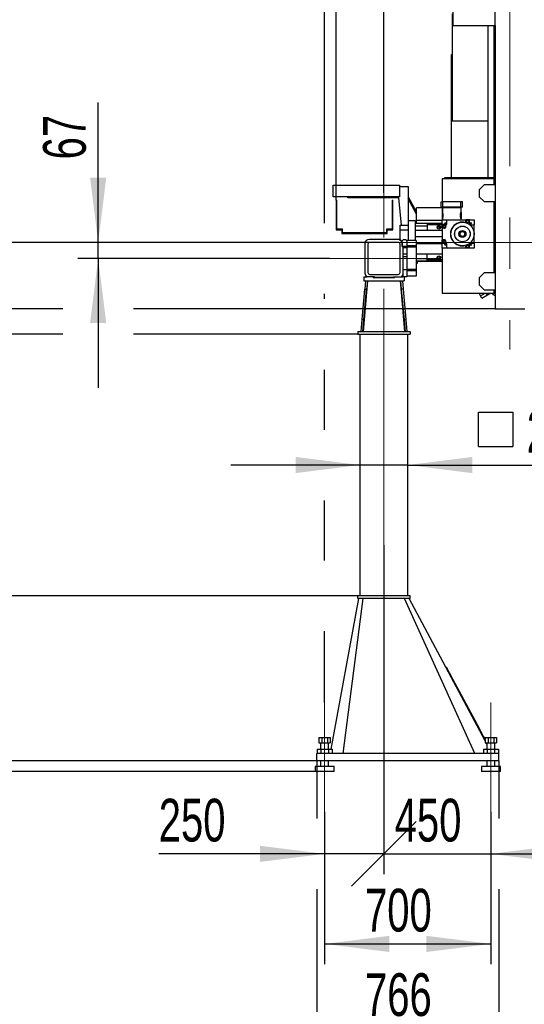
# Model space of a CAD drawing. Header units: millimetres. Extents: x 20 to 400, y 0 to 275.
# Tile 5 of 14: x 59 to 84, y 141 to 190. Entities that reach past the tile are written whole.
import ezdxf

# ---------------------------------------------------------------- set-up
doc = ezdxf.new("R2010")
doc.units = ezdxf.units.MM
doc.linetypes.add('CENTERX2', pattern=[20.32, 12.7, -2.54, 2.54, -2.54])
doc.layers.add('KOPF', color=7, linetype='Continuous')
doc.styles.add('SLDTEXTSTYLE0', font='TXT', dxfattribs={"width": 0.7})
doc.styles.add('SLDTEXTSTYLE1', font='TXT', dxfattribs={"width": 0.65})
doc.dimstyles.new('SLDDIMSTYLE0', dxfattribs={"dimtxt": 1.949924, "dimasz": 3.2, "dimexe": 0, "dimexo": 0.0625, "dimgap": 0.487481, "dimtad": 1, "dimlfac": 85, "dimrnd": 1e-09, "dimzin": 12, "dimdsep": 46, "dimtxsty": 'SLDTEXTSTYLE0', "dimsah": 1, "dimcen": 0.09, "dimadec": 0, "dimazin": 3, "dimtfac": 1, "dimtofl": 0, "dimtmove": 0, "dimatfit": 3, "dimfxl": 1, "dimfrac": 2, "dimtolj": 1, "dimtzin": 12, "dimarcsym": 0})
doc.dimstyles.new('SLDDIMSTYLE1', dxfattribs={"dimtxt": 1.949924, "dimasz": 3.2, "dimexe": 0, "dimexo": 0.0625, "dimgap": 0.487481, "dimtad": 1, "dimlfac": 85, "dimrnd": 1e-09, "dimzin": 12, "dimdsep": 46, "dimtxsty": 'SLDTEXTSTYLE0', "dimsah": 1, "dimcen": 0.09, "dimadec": 0, "dimazin": 3, "dimtfac": 1, "dimtmove": 0, "dimatfit": 0, "dimfxl": 1, "dimfrac": 2, "dimtolj": 1, "dimtzin": 12, "dimarcsym": 0})
doc.dimstyles.new('SLDDIMSTYLE2', dxfattribs={"dimtxt": 1.949924, "dimasz": 3.2, "dimexe": 0, "dimexo": 0.0625, "dimgap": 0.487481, "dimtad": 1, "dimdec": 0, "dimlfac": 85, "dimrnd": 1e-09, "dimzin": 12, "dimdsep": 46, "dimtxsty": 'SLDTEXTSTYLE0', "dimsah": 1, "dimcen": 0.09, "dimadec": 0, "dimazin": 3, "dimtfac": 1, "dimtmove": 0, "dimatfit": 0, "dimfxl": 1, "dimfrac": 2, "dimtolj": 1, "dimtzin": 12, "dimarcsym": 0})
doc.dimstyles.new('SLDDIMSTYLE3', dxfattribs={"dimtxt": 1.949924, "dimasz": 3.2, "dimexe": 0, "dimexo": 0.0625, "dimgap": 0.487481, "dimtad": 1, "dimlfac": 85, "dimrnd": 1e-09, "dimzin": 12, "dimdsep": 46, "dimtxsty": 'SLDTEXTSTYLE0', "dimblk2": 'OBLIQUE', "dimsah": 1, "dimcen": 0.09, "dimadec": 0, "dimazin": 3, "dimtfac": 1, "dimtmove": 0, "dimatfit": 0, "dimfxl": 1, "dimfrac": 2, "dimtolj": 1, "dimtzin": 12, "dimarcsym": 0})
doc.dimstyles.new('SLDDIMSTYLE4', dxfattribs={"dimtxt": 1.949924, "dimasz": 3.2, "dimexe": 0, "dimexo": 0.0625, "dimgap": 0.487481, "dimtad": 1, "dimlfac": 85, "dimrnd": 1e-09, "dimzin": 12, "dimdsep": 46, "dimtxsty": 'SLDTEXTSTYLE0', "dimblk1": 'OBLIQUE', "dimsah": 1, "dimcen": 0.09, "dimadec": 0, "dimazin": 3, "dimtfac": 1, "dimtmove": 0, "dimatfit": 0, "dimldrblk": 'OBLIQUE', "dimfxl": 1, "dimfrac": 2, "dimtolj": 1, "dimtzin": 12, "dimarcsym": 0})

# ---------------------------------------------------------------- blocks, each defined once
blk = doc.blocks.new('_D_9')
at = {"layer": 'KOPF'}
for p, q in [((77.245, 181.125), (77.245, 208.241)), ((127.392, 180.575), (127.392, 208.241)), ((127.392, 207.241), (77.245, 207.241))]:
    blk.add_line(p, q, dxfattribs=at)
for points in [[(77.245, 207.241), (80.445, 206.841), (80.445, 207.641)], [(127.392, 207.241), (124.192, 207.641), (124.192, 206.841)]]:
    blk.add_solid(points, dxfattribs=at)
at = {"layer": 'KOPF', "insert": (92.819, 209.97), "char_height": 2.11667, "attachment_point": 1, "style": 'SLDTEXTSTYLE0'}
blk.add_mtext('Ly = A+sy+ay+B', dxfattribs=at)
blk = doc.blocks.new('_OBLIQUE')
at = {"color": 0, "linetype": 'ByBlock', "lineweight": -2}
blk.add_line((-0.5, -0.5), (0.5, 0.5), dxfattribs=at)
blk = doc.blocks.new('_D_10')
at = {"layer": 'KOPF'}
for p, q in [((74.88, 180.758), (74.88, 201.637)), ((77.245, 181.125), (77.245, 201.637)), ((74.88, 200.637), (64.695, 200.637)), ((74.88, 200.637), (77.245, 200.637)), ((77.245, 200.637), (83.645, 200.637))]:
    blk.add_line(p, q, dxfattribs=at)
blk.add_solid([(74.88, 200.637), (71.68, 201.037), (71.68, 200.237)], dxfattribs=at)
at = {"layer": 'KOPF', "xscale": 3.2, "yscale": 3.2, "rotation": 180}
blk.add_blockref('_OBLIQUE', (77.245, 200.637, -49.494), dxfattribs=at)
at = {"layer": 'KOPF', "insert": (64.695, 203.365), "char_height": 2.1167, "attachment_point": 1, "style": 'SLDTEXTSTYLE0'}
blk.add_mtext('201', dxfattribs=at)
blk = doc.blocks.new('_D_11')
at = {"layer": 'KOPF'}
for p, q in [((77.245, 181.125), (77.245, 201.637)), ((83.483, 195.135), (83.483, 201.637)), ((77.245, 200.637), (70.845, 200.637)), ((83.483, 200.637), (77.245, 200.637)), ((83.483, 200.637), (89.883, 200.637))]:
    blk.add_line(p, q, dxfattribs=at)
blk.add_solid([(83.483, 200.637), (86.683, 200.237), (86.683, 201.037)], dxfattribs=at)
at = {"layer": 'KOPF', "xscale": 3.2, "yscale": 3.2}
blk.add_blockref('_OBLIQUE', (77.245, 200.637, -49.494), dxfattribs=at)
at = {"layer": 'KOPF', "insert": (79.423, 203.365), "char_height": 2.117, "attachment_point": 1, "style": 'SLDTEXTSTYLE0'}
blk.add_mtext('A', dxfattribs=at)
blk = doc.blocks.new('SW_SYMBOL_MOD_BOX')
at = {"layer": 'KOPF', "color": 0}
for p, q in [((200, 200), (200, 800)), ((200, 800), (800, 800)), ((800, 800), (800, 200)), ((200, 200), (800, 200))]:
    blk.add_line(p, q, dxfattribs=at)
blk = doc.blocks.new('_D_12')
at = {"layer": 'KOPF'}
for p, q in [((76.068, 167.646), (69.668, 167.646)), ((78.421, 167.646), (76.068, 167.646)), ((78.421, 167.646), (88.548, 167.646))]:
    blk.add_line(p, q, dxfattribs=at)
for points in [[(76.068, 167.646), (72.868, 168.046), (72.868, 167.246)], [(78.421, 167.646), (81.621, 167.246), (81.621, 168.046)]]:
    blk.add_solid(points, dxfattribs=at)
at = {"layer": 'KOPF', "xscale": 0.002821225, "yscale": 0.002821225, "zscale": 0.002821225, "rotation": 360}
blk.add_blockref('SW_SYMBOL_MOD_BOX', (81.369, 167.998), dxfattribs=at)
at = {"layer": 'KOPF', "insert": (84.315, 170.374), "char_height": 2.1167, "attachment_point": 1, "style": 'SLDTEXTSTYLE0'}
blk.add_mtext('200', dxfattribs=at)
blk = doc.blocks.new('_D_13')
at = {"layer": 'KOPF'}
for p, q in [((63.092, 178.664), (63.092, 185.598)), ((76.789, 178.664), (62.092, 178.664)), ((63.092, 177.875), (63.092, 178.664)), ((74.545, 177.875), (62.092, 177.875)), ((63.092, 177.875), (63.092, 171.475))]:
    blk.add_line(p, q, dxfattribs=at)
for points in [[(63.092, 178.664), (63.492, 181.864), (62.692, 181.864)], [(63.092, 177.875), (62.692, 174.675), (63.492, 174.675)]]:
    blk.add_solid(points, dxfattribs=at)
at = {"layer": 'KOPF', "insert": (60.363, 182.775), "char_height": 2.1167, "attachment_point": 1, "rotation": 90, "style": 'SLDTEXTSTYLE0'}
blk.add_mtext('67', dxfattribs=at)
blk = doc.blocks.new('_D_14')
at = {"layer": 'KOPF'}
for p, q in [((57.014, 178.664), (57.014, 185.064)), ((76.789, 178.664), (56.014, 178.664)), ((57.014, 175.37), (57.014, 178.664)), ((61.342, 175.37), (56.014, 175.37)), ((82.795, 175.37), (64.842, 175.37)), ((57.014, 172.366), (57.014, 168.97))]:
    blk.add_line(p, q, dxfattribs=at)
for points in [[(57.014, 178.664), (57.414, 181.864), (56.614, 181.864)], [(57.014, 175.37), (56.614, 172.17), (57.414, 172.17)]]:
    blk.add_solid(points, dxfattribs=at)
at = {"layer": 'KOPF', "insert": (54.285, 176.018), "char_height": 2.117, "attachment_point": 1, "rotation": 90, "style": 'SLDTEXTSTYLE0'}
blk.add_mtext('C', dxfattribs=at)
blk = doc.blocks.new('_D_15')
at = {"layer": 'KOPF'}
for p, q in [((75.951, 161.175), (50.029, 161.175)), ((51.029, 153.01), (51.029, 161.175)), ((73.915, 153.01), (50.029, 153.01))]:
    blk.add_line(p, q, dxfattribs=at)
for points in [[(51.029, 161.175), (50.629, 157.975), (51.429, 157.975)], [(51.029, 153.01), (51.429, 156.21), (50.629, 156.21)]]:
    blk.add_solid(points, dxfattribs=at)
at = {"layer": 'KOPF', "insert": (48.301, 154.976), "char_height": 2.1167, "attachment_point": 1, "rotation": 90, "style": 'SLDTEXTSTYLE0'}
blk.add_mtext('694', dxfattribs=at)
blk = doc.blocks.new('_D_16')
at = {"layer": 'KOPF'}
for p, q in [((51.029, 153.01), (51.029, 159.41)), ((73.915, 153.01), (50.029, 153.01)), ((51.029, 152.481), (51.029, 153.01)), ((73.833, 152.481), (50.029, 152.481)), ((51.029, 152.481), (51.029, 146.988))]:
    blk.add_line(p, q, dxfattribs=at)
for points in [[(51.029, 153.01), (51.429, 156.21), (50.629, 156.21)], [(51.029, 152.481), (50.629, 149.281), (51.429, 149.281)]]:
    blk.add_solid(points, dxfattribs=at)
at = {"layer": 'KOPF', "insert": (48.301, 146.988), "char_height": 2.1167, "attachment_point": 1, "rotation": 90, "style": 'SLDTEXTSTYLE0'}
blk.add_mtext('45', dxfattribs=at)
blk = doc.blocks.new('_D_17')
at = {"layer": 'KOPF'}
for p, q in [((61.342, 174.116), (50.029, 174.116)), ((51.029, 161.175), (51.029, 174.116)), ((75.951, 174.116), (64.842, 174.116)), ((75.951, 161.175), (50.029, 161.175))]:
    blk.add_line(p, q, dxfattribs=at)
for points in [[(51.029, 174.116), (50.629, 170.916), (51.429, 170.916)], [(51.029, 161.175), (51.429, 164.375), (50.629, 164.375)]]:
    blk.add_solid(points, dxfattribs=at)
at = {"layer": 'KOPF', "insert": (48.301, 165.866), "char_height": 2.1167, "attachment_point": 1, "rotation": 90, "style": 'SLDTEXTSTYLE0'}
blk.add_mtext('Lm', dxfattribs=at)
blk = doc.blocks.new('_D_18')
at = {"layer": 'KOPF'}
for p, q in [((51.029, 178.664), (51.029, 185.064)), ((76.789, 178.664), (50.029, 178.664)), ((51.029, 174.116), (51.029, 178.664)), ((61.342, 174.116), (50.029, 174.116)), ((51.029, 174.116), (51.029, 167.716)), ((75.951, 174.116), (64.842, 174.116))]:
    blk.add_line(p, q, dxfattribs=at)
for points in [[(51.029, 178.664), (51.429, 181.864), (50.629, 181.864)], [(51.029, 174.116), (50.629, 170.916), (51.429, 170.916)]]:
    blk.add_solid(points, dxfattribs=at)
at = {"layer": 'KOPF', "insert": (48.301, 174.274), "char_height": 2.1167, "attachment_point": 1, "rotation": 90, "style": 'SLDTEXTSTYLE0'}
blk.add_mtext('387', dxfattribs=at)
blk = doc.blocks.new('_D_19')
at = {"layer": 'KOPF'}
for p, q in [((44.395, 178.664), (44.395, 185.064)), ((76.789, 178.664), (43.395, 178.664)), ((44.395, 152.481), (44.395, 178.664)), ((73.833, 152.481), (43.395, 152.481)), ((44.395, 152.481), (44.395, 146.081))]:
    blk.add_line(p, q, dxfattribs=at)
for points in [[(44.395, 178.664), (44.795, 181.864), (43.995, 181.864)], [(44.395, 152.481), (43.995, 149.281), (44.795, 149.281)]]:
    blk.add_solid(points, dxfattribs=at)
at = {"layer": 'KOPF', "attachment_point": 1, "rotation": 90}
for s, insert, char_height, style in [('Lm+45+694+387', (41.667, 158.701), 2.11667, 'SLDTEXTSTYLE0'), ('LS =', (41.667, 152.734), 2.1167, 'SLDTEXTSTYLE1')]:
    blk.add_mtext(s, dxfattribs=dict(at, insert=insert, char_height=char_height, style=style))
blk = doc.blocks.new('_D_20')
at = {"layer": 'KOPF'}
for p, q in [((74.304, 150.481), (74.304, 142.941)), ((82.539, 150.481), (82.539, 142.941)), ((74.304, 143.941), (82.539, 143.941))]:
    blk.add_line(p, q, dxfattribs=at)
for points in [[(74.304, 143.941), (77.504, 143.541), (77.504, 144.341)], [(82.539, 143.941), (79.339, 144.341), (79.339, 143.541)]]:
    blk.add_solid(points, dxfattribs=at)
at = {"layer": 'KOPF', "insert": (76.305, 146.67), "char_height": 2.1167, "attachment_point": 1, "style": 'SLDTEXTSTYLE0'}
blk.add_mtext('700', dxfattribs=at)
blk = doc.blocks.new('_D_21')
at = {"layer": 'KOPF'}
for p, q in [((77.245, 163.673), (77.245, 147.399)), ((82.539, 150.481), (82.539, 147.399)), ((77.245, 148.399), (70.845, 148.399)), ((77.245, 148.399), (82.539, 148.399)), ((82.539, 148.399), (88.939, 148.399))]:
    blk.add_line(p, q, dxfattribs=at)
blk.add_solid([(82.539, 148.399), (85.739, 147.999), (85.739, 148.799)], dxfattribs=at)
at = {"layer": 'KOPF', "xscale": 3.2, "yscale": 3.2}
blk.add_blockref('_OBLIQUE', (77.245, 148.399, -49.494), dxfattribs=at)
at = {"layer": 'KOPF', "insert": (77.775, 151.127), "char_height": 2.1167, "attachment_point": 1, "style": 'SLDTEXTSTYLE0'}
blk.add_mtext('450', dxfattribs=at)
blk = doc.blocks.new('_D_22')
at = {"layer": 'KOPF'}
for p, q in [((77.245, 163.673), (77.245, 147.399)), ((74.304, 150.481), (74.304, 147.399)), ((74.304, 148.399), (66.091, 148.399)), ((77.245, 148.399), (74.304, 148.399)), ((77.245, 148.399), (83.645, 148.399))]:
    blk.add_line(p, q, dxfattribs=at)
blk.add_solid([(74.304, 148.399), (71.104, 148.799), (71.104, 147.999)], dxfattribs=at)
at = {"layer": 'KOPF', "xscale": 3.2, "yscale": 3.2, "rotation": 180}
blk.add_blockref('_OBLIQUE', (77.245, 148.399, -49.494), dxfattribs=at)
at = {"layer": 'KOPF', "insert": (66.091, 151.127), "char_height": 2.1167, "attachment_point": 1, "style": 'SLDTEXTSTYLE0'}
blk.add_mtext('250', dxfattribs=at)
blk = doc.blocks.new('_D_23')
at = {"layer": 'KOPF'}
for p, q in [((73.915, 153.01), (73.915, 150.149)), ((82.927, 153.01), (82.927, 150.149)), ((73.915, 146.649), (73.915, 138.762)), ((82.927, 146.649), (82.927, 138.762)), ((82.927, 139.762), (73.915, 139.762))]:
    blk.add_line(p, q, dxfattribs=at)
for points in [[(73.915, 139.762), (77.115, 139.362), (77.115, 140.162)], [(82.927, 139.762), (79.727, 140.162), (79.727, 139.362)]]:
    blk.add_solid(points, dxfattribs=at)
at = {"layer": 'KOPF', "insert": (76.305, 142.491), "char_height": 2.1167, "attachment_point": 1, "style": 'SLDTEXTSTYLE0'}
blk.add_mtext('766', dxfattribs=at)
blk = doc.blocks.new('_D_24')
at = {"layer": 'KOPF'}
for p, q in [((74.304, 202.387), (74.304, 208.241)), ((77.245, 181.125), (77.245, 208.241)), ((74.304, 207.241), (64.695, 207.241)), ((77.245, 207.241), (74.304, 207.241)), ((77.245, 207.241), (83.645, 207.241)), ((74.304, 179.625), (74.304, 198.887)), ((74.304, 175.866), (74.304, 176.125)), ((74.304, 169.396), (74.304, 172.366)), ((74.304, 162.925), (74.304, 165.896)), ((74.304, 155.896), (74.304, 159.425))]:
    blk.add_line(p, q, dxfattribs=at)
for points in [[(74.304, 207.241), (71.104, 207.641), (71.104, 206.841)], [(77.245, 207.241), (80.445, 206.841), (80.445, 207.641)]]:
    blk.add_solid(points, dxfattribs=at)
at = {"layer": 'KOPF', "insert": (64.695, 209.97), "char_height": 2.1167, "attachment_point": 1, "style": 'SLDTEXTSTYLE0'}
blk.add_mtext('250', dxfattribs=at)
blk = doc.blocks.new('_D_26')
at = {"layer": 'KOPF'}
for p, q in [((83.483, 195.135), (83.483, 201.637)), ((121.977, 184.547), (121.977, 201.637)), ((83.483, 200.637), (121.977, 200.637))]:
    blk.add_line(p, q, dxfattribs=at)
for points in [[(83.483, 200.637), (86.683, 200.237), (86.683, 201.037)], [(121.977, 200.637), (118.777, 201.037), (118.777, 200.237)]]:
    blk.add_solid(points, dxfattribs=at)
at = {"layer": 'KOPF', "insert": (87.276, 203.365), "char_height": 2.11667, "attachment_point": 1, "style": 'SLDTEXTSTYLE0'}
blk.add_mtext('Hub, sorse, stroke = ay+sy', dxfattribs=at)

msp = doc.modelspace()

# ---------------------------------------------------------------- linework, layer by layer
at = {"color": 7, "linetype": 'Continuous', "lineweight": 30}
for p, q in [((80.67714, 189.40799), (80.67714, 193.1727)), ((82.74773, 189.40799), (82.74773, 193.1727)), ((80.61832, 189.97274), (80.61832, 184.67858)), ((80.67714, 189.40799), (82.74773, 189.40799)), ((82.38303, 189.40799), (82.38303, 184.67858)), ((82.68303, 189.40799), (82.68303, 181.51979)), ((82.74773, 189.40799), (82.74773, 175.37034)), ((80.58891, 181.85505), (80.58891, 187.9727)), ((80.58891, 187.9727), (80.61832, 187.9727)), ((82.38303, 187.9727), (82.41244, 187.9727)), ((82.41244, 181.85505), (82.41244, 187.9727)), ((80.61832, 184.67858), (82.38303, 184.67858)), ((82.68303, 181.80799), (80.13009, 181.80799)), ((80.13009, 181.80799), (80.13009, 180.67134)), ((80.24773, 181.85505), (80.24773, 181.80799)), ((82.68303, 181.85505), (80.24773, 181.85505)), ((74.72714, 180.9174), (74.72714, 181.50564)), ((74.72714, 181.50564), (78.0095, 181.50564)), ((78.0095, 181.50564), (78.0095, 180.9174)), ((78.0095, 181.43505), (78.44773, 181.43505)), ((78.44773, 181.43505), (78.44773, 179.74681)), ((82.2065, 181.51979), (81.96185, 181.27514)), ((82.74773, 181.51979), (82.2065, 181.51979)), ((78.0095, 180.9174), (74.72714, 180.9174)), ((75.44773, 180.87034), (75.44773, 180.9174)), ((77.97714, 180.87034), (75.44773, 180.87034)), ((78.1115, 179.52681), (77.97714, 180.87034)), ((78.44773, 180.91951), (78.84773, 180.16722)), ((81.96185, 181.27514), (81.96185, 180.92911)), ((81.96185, 180.92911), (82.2065, 180.68446)), ((74.88009, 180.75752), (74.91538, 180.75752)), ((74.88009, 180.75752), (74.88009, 179.28693)), ((74.91538, 179.32223), (74.91538, 180.75752)), ((77.64479, 180.75752), (77.64479, 179.32223)), ((77.64479, 180.75752), (77.68009, 180.75752)), ((77.68009, 179.28693), (77.68009, 180.75752)), ((78.84773, 180.06698), (78.44773, 180.81927)), ((80.13009, 180.37505), (78.84773, 180.37505)), ((78.84773, 179.75152), (78.84773, 180.37505)), ((80.07126, 180.41252), (80.07126, 180.67134)), ((80.07126, 180.67134), (80.15361, 180.67134)), ((80.07126, 180.41252), (80.15361, 180.41252)), ((80.13009, 180.41252), (80.13009, 180.40076)), ((80.13009, 180.40076), (81.07126, 180.40076)), ((80.13009, 180.40076), (80.13009, 179.78899)), ((80.13597, 180.40076), (80.13597, 180.1713)), ((80.15361, 180.41252), (80.15361, 180.67134)), ((81.04773, 180.67134), (80.15361, 180.67134)), ((81.04773, 180.41252), (80.15361, 180.41252)), ((81.04773, 180.41252), (81.04773, 180.67134)), ((81.13009, 180.67134), (81.04773, 180.67134)), ((81.13009, 180.41252), (81.04773, 180.41252)), ((81.06538, 180.1713), (81.06538, 180.40076)), ((81.07126, 180.40076), (81.07126, 180.41252)), ((81.13009, 180.41252), (81.13009, 180.67134)), ((82.2065, 180.68446), (82.74773, 180.68446)), ((82.68303, 180.68446), (82.68303, 177.15509)), ((80.14406, 180.14781), (80.13597, 180.14781)), ((80.13597, 180.14781), (80.13597, 179.8537)), ((80.13597, 179.8537), (80.14404, 179.8537)), ((80.1595, 180.08899), (80.1595, 180.0184)), ((80.1595, 180.0184), (80.1595, 179.98311)), ((80.1595, 179.98311), (80.1595, 179.91252)), ((81.04185, 180.0184), (81.04185, 180.08899)), ((81.04185, 180.0184), (81.04185, 179.98311)), ((81.04185, 179.91252), (81.04185, 179.98311)), ((81.06538, 180.14781), (81.05729, 180.14781)), ((81.05731, 179.8537), (81.06538, 179.8537)), ((81.06538, 180.14781), (81.06538, 179.8537)), ((78.04185, 179.52681), (78.44773, 179.52681)), ((78.04185, 179.28211), (78.04185, 179.52681)), ((78.44773, 179.74681), (78.44773, 178.75752)), ((78.44773, 179.74681), (78.78891, 179.74681)), ((78.78891, 179.74681), (78.78891, 178.75752)), ((80.13009, 179.60564), (78.78891, 179.60564)), ((79.37714, 179.59796), (78.78891, 179.59796)), ((79.37714, 179.47623), (78.78891, 179.47623)), ((80.13009, 179.75152), (78.84773, 179.75152)), ((78.84773, 179.60564), (78.84773, 179.75152)), ((79.37714, 179.59976), (79.37714, 179.52917)), ((80.13009, 179.59976), (79.37714, 179.59976)), ((79.37714, 179.52917), (79.37714, 179.2527)), ((80.13009, 179.52917), (79.37714, 179.52917)), ((80.13009, 179.5537), (80.13009, 179.78899)), ((80.13009, 179.78899), (80.36538, 179.78899)), ((80.13009, 179.5537), (80.36538, 179.5537)), ((80.13009, 179.55364), (80.13009, 179.5537)), ((80.2242, 179.55364), (80.13009, 179.55364)), ((80.13009, 179.37723), (80.13009, 179.55364)), ((80.14185, 179.37723), (80.13009, 179.37723)), ((80.13009, 179.37723), (80.13009, 178.78899)), ((80.13597, 179.83021), (80.13597, 179.78899)), ((80.14185, 179.37723), (80.14185, 179.36552)), ((80.2242, 179.36552), (80.14185, 179.36552)), ((80.14185, 179.36552), (80.14185, 179.36546)), ((80.2242, 179.36546), (80.14185, 179.36546)), ((80.14185, 178.80076), (80.14185, 179.36546)), ((80.36538, 179.5537), (80.36538, 179.78899)), ((80.36538, 179.78899), (81.29479, 179.78899)), ((81.06538, 179.78899), (81.06538, 179.83021)), ((81.29479, 179.78899), (81.29479, 179.64781)), ((81.29485, 179.78899), (81.29479, 179.78899)), ((81.29485, 179.6478), (81.29485, 179.78899)), ((81.48297, 179.78899), (81.29485, 179.78899)), ((81.48297, 179.55374), (81.48297, 179.78899)), ((81.48303, 179.78899), (81.48297, 179.78899)), ((81.48303, 179.5537), (81.48303, 179.78899)), ((81.48303, 179.78899), (81.71832, 179.78899)), ((81.50541, 179.53605), (81.71832, 179.53605)), ((81.71244, 179.08311), (81.71244, 179.53605)), ((81.71832, 179.78899), (81.71832, 179.53605)), ((81.71832, 178.63017), (81.71832, 179.53605)), ((74.88009, 179.28693), (75.15067, 179.28693)), ((75.18597, 179.32223), (74.91538, 179.32223)), ((75.15067, 179.28693), (75.15067, 179.11046)), ((75.15067, 179.11046), (77.4095, 179.11046)), ((75.18597, 179.14576), (75.18597, 179.32223)), ((77.3742, 179.14576), (75.18597, 179.14576)), ((77.3742, 179.32223), (77.3742, 179.14576)), ((77.64479, 179.32223), (77.3742, 179.32223)), ((77.4095, 179.28693), (77.68009, 179.28693)), ((77.4095, 179.11046), (77.4095, 179.28693)), ((78.04185, 178.80328), (78.04185, 179.28211)), ((78.04185, 179.28211), (78.44773, 179.28211)), ((79.37714, 179.2527), (78.78891, 179.2527)), ((80.13009, 178.94681), (78.78891, 178.94681)), ((80.13009, 179.2527), (79.37714, 179.2527)), ((81.71244, 178.63017), (81.71244, 179.08311)), ((76.30361, 178.60458), (76.30361, 177.14576)), ((76.45067, 178.57517), (76.45067, 177.17517)), ((77.9742, 178.81634), (76.51538, 178.81634)), ((77.94479, 178.66928), (76.54479, 178.66928)), ((78.0205, 178.81122), (78.14479, 178.68693)), ((78.03891, 177.17517), (78.03891, 178.57517)), ((78.04185, 178.80328), (78.1242, 178.72093)), ((78.1242, 178.72093), (78.14479, 178.72093)), ((78.14479, 178.73987), (78.21538, 178.81046)), ((78.14479, 178.4634), (78.14479, 178.73987)), ((78.14479, 178.68693), (78.14479, 178.4634)), ((78.14479, 178.4634), (78.1742, 178.4634)), ((78.3742, 178.4634), (78.14479, 178.4634)), ((78.1742, 178.4634), (78.1742, 177.07615)), ((78.18891, 178.4634), (78.18891, 178.40658)), ((78.18891, 178.1007), (78.18891, 178.40658)), ((78.18891, 178.40658), (78.3742, 178.40658)), ((78.21538, 178.81046), (78.21638, 178.81146)), ((78.21538, 178.81046), (78.30361, 178.81046)), ((78.21638, 178.81146), (78.30261, 178.81146)), ((78.30261, 178.81146), (78.30361, 178.81046)), ((78.30361, 178.81046), (78.3742, 178.73987)), ((78.3742, 178.75752), (78.3742, 178.73987)), ((78.84479, 178.75752), (78.3742, 178.75752)), ((78.3742, 178.73987), (78.3742, 178.4634)), ((78.84479, 178.49281), (78.3742, 178.49281)), ((78.3742, 178.4634), (78.3742, 178.42466)), ((78.84479, 178.42466), (78.3742, 178.42466)), ((78.3742, 178.42466), (78.3742, 177.32568)), ((78.81244, 178.78893), (78.78891, 178.78893)), ((78.81244, 178.78893), (78.81244, 178.75752)), ((78.84479, 178.75752), (78.84479, 178.49281)), ((78.84479, 178.6174), (80.13009, 178.6174)), ((78.84479, 178.49281), (78.84479, 178.42466)), ((78.84479, 178.42466), (78.84479, 177.32568)), ((80.13009, 178.78899), (80.14185, 178.78899)), ((80.13009, 178.61258), (80.13009, 178.78899)), ((80.2242, 178.61258), (80.13009, 178.61258)), ((80.13009, 178.61252), (80.13009, 178.61258)), ((80.13009, 178.37723), (80.13009, 178.61252)), ((80.36538, 178.61252), (80.13009, 178.61252)), ((80.14185, 178.80076), (80.2242, 178.80076)), ((80.14185, 178.80076), (80.14185, 178.8007)), ((80.2242, 178.8007), (80.14185, 178.8007)), ((80.14185, 178.8007), (80.14185, 178.78899)), ((80.36538, 178.37723), (80.36538, 178.61252)), ((81.29479, 178.5184), (81.29485, 178.51842)), ((81.29479, 178.5184), (81.29479, 178.37723)), ((81.29485, 178.37723), (81.29485, 178.51842)), ((81.48297, 178.61248), (81.48303, 178.61252)), ((81.48297, 178.37723), (81.48297, 178.61248)), ((81.48303, 178.37723), (81.48303, 178.61252)), ((81.50541, 178.63017), (81.71832, 178.63017)), ((81.71832, 178.63017), (81.71832, 178.37723)), ((78.18891, 177.9654), (78.18891, 178.1007)), ((78.18891, 178.1007), (78.3742, 178.1007)), ((78.18891, 177.9654), (78.3742, 177.9654)), ((79.37714, 178.07623), (78.84479, 178.07623)), ((79.37714, 177.79976), (79.37714, 178.07623)), ((80.13009, 178.07623), (79.37714, 178.07623)), ((80.36538, 178.37723), (80.13009, 178.37723)), ((80.13009, 178.37723), (80.13009, 176.16093)), ((81.29479, 178.37723), (80.36538, 178.37723)), ((81.29485, 178.37723), (81.29479, 178.37723)), ((81.48297, 178.37723), (81.29485, 178.37723)), ((81.48303, 178.37723), (81.48297, 178.37723)), ((81.71832, 178.37723), (81.48303, 178.37723)), ((79.37714, 177.8527), (78.84479, 177.8527)), ((79.37714, 177.74093), (78.84479, 177.74093)), ((80.13009, 177.72328), (78.84479, 177.72328)), ((78.84479, 177.64187), (78.90656, 177.64187)), ((78.90656, 177.64187), (78.90656, 177.72328)), ((80.13009, 177.79976), (79.37714, 177.79976)), ((79.37714, 177.72917), (79.37714, 177.79976)), ((80.13009, 177.72917), (79.37714, 177.72917)), ((76.24479, 176.9634), (76.40771, 176.9634)), ((76.24479, 176.9634), (76.24479, 176.7634)), ((76.7742, 176.9634), (76.40771, 176.9634)), ((76.54479, 177.08105), (77.94479, 177.08105)), ((76.71538, 176.92223), (76.71538, 176.9634)), ((76.71538, 176.93399), (76.7742, 176.93399)), ((77.7742, 176.92223), (76.71538, 176.92223)), ((76.7742, 176.93399), (76.7742, 176.9634)), ((76.7742, 176.93399), (77.71538, 176.93399)), ((77.71538, 176.9634), (78.08187, 176.9634)), ((77.71538, 176.9634), (77.71538, 176.93399)), ((77.71538, 176.93399), (77.7742, 176.93399)), ((77.7742, 176.9634), (77.7742, 176.92223)), ((78.08187, 176.9634), (78.1742, 176.9634)), ((78.3742, 177.31634), (78.1742, 177.31634)), ((78.1742, 177.07615), (78.1742, 176.9634)), ((78.3742, 176.9634), (78.1742, 176.9634)), ((78.24479, 176.9634), (78.24479, 176.7634)), ((78.84479, 177.32568), (78.3742, 177.32568)), ((78.3742, 177.32568), (78.3742, 177.31634)), ((78.3742, 177.31634), (78.3742, 176.9634)), ((78.84479, 177.25752), (78.3742, 177.25752)), ((78.84479, 176.99281), (78.3742, 176.99281)), ((78.84479, 177.32568), (78.84479, 177.25752)), ((78.84479, 177.25752), (78.84479, 176.99281)), ((82.2065, 177.15509), (81.96185, 176.91044)), ((82.74773, 177.15509), (82.2065, 177.15509)), ((76.43379, 176.7634), (76.21402, 174.25752)), ((76.24479, 176.7634), (78.24479, 176.7634)), ((76.3275, 176.7634), (76.29152, 176.35321)), ((76.42125, 176.75518), (76.3275, 176.7634)), ((76.42125, 176.75518), (76.38528, 176.34499)), ((78.27556, 174.25752), (78.0558, 176.7634)), ((78.06833, 176.75518), (78.16209, 176.7634)), ((78.06833, 176.75518), (78.1043, 176.34499)), ((78.16209, 176.7634), (78.19806, 176.35321)), ((81.96185, 176.91044), (81.96185, 176.56441)), ((81.96185, 176.56441), (82.2065, 176.31976)), ((76.15912, 174.84351), (76.29152, 176.35321)), ((76.25288, 174.83528), (76.38528, 176.34499)), ((76.29152, 176.35321), (76.38528, 176.34499)), ((78.19806, 176.35321), (78.1043, 176.34499)), ((78.1043, 176.34499), (78.2367, 174.83528)), ((78.19806, 176.35321), (78.33046, 174.84351)), ((80.13009, 176.16093), (82.74773, 176.16093)), ((81.95113, 176.14672), (81.97574, 176.16093)), ((82.02172, 176.02446), (81.95113, 176.14672)), ((82.02172, 176.02446), (82.25809, 176.16093)), ((82.09231, 175.9022), (82.02172, 176.02446)), ((82.09231, 175.9022), (82.37046, 176.06279)), ((82.2065, 176.31976), (82.74773, 176.31976)), ((82.37104, 176.06177), (82.31379, 176.16093)), ((82.5428, 176.16093), (82.37104, 176.06177)), ((82.68303, 176.31976), (82.68303, 176.18211)), ((82.68303, 176.18211), (82.74773, 176.18211)), ((82.74773, 175.37034), (82.79479, 175.37034)), ((82.79479, 175.37034), (84.17126, 175.37034)), ((84.17126, 175.37034), (84.21832, 175.37034)), ((76.10773, 174.25752), (76.15912, 174.84351)), ((76.25288, 174.83528), (76.15912, 174.84351)), ((76.20221, 174.25752), (76.25288, 174.83528)), ((78.2367, 174.83528), (78.33046, 174.84351)), ((78.2367, 174.83528), (78.28737, 174.25752)), ((78.33046, 174.84351), (78.38185, 174.25752)), ((75.95067, 174.25752), (75.95067, 174.11634)), ((75.95067, 174.25752), (78.53891, 174.25752)), ((75.95067, 174.11634), (78.53891, 174.11634)), ((76.06832, 161.17517), (76.06832, 174.11634)), ((78.42126, 161.17517), (78.42126, 174.11634)), ((78.53891, 174.25752), (78.53891, 174.11634)), ((74.62494, 153.57517), (75.99773, 161.03399)), ((75.22126, 153.3634), (76.22126, 161.03399)), ((78.53891, 161.17517), (75.95067, 161.17517)), ((75.95067, 161.03399), (75.95067, 161.17517)), ((78.53891, 161.03399), (75.95067, 161.03399)), ((81.73891, 153.3634), (78.26832, 161.03399)), ((82.26042, 153.99356), (78.49185, 161.03399)), ((78.53891, 161.03399), (78.53891, 161.17517)), ((80.33105, 157.64787), (80.3103, 157.63677)), ((80.52606, 157.28354), (81.96959, 154.58676)), ((74.02513, 154.15517), (74.02513, 153.89634)), ((74.02513, 154.15517), (74.16437, 154.15517)), ((74.16437, 154.15517), (74.16437, 153.89634)), ((74.16437, 154.15517), (74.44286, 154.15517)), ((74.44286, 154.15517), (74.44286, 153.89634)), ((74.44286, 154.15517), (74.5821, 154.15517)), ((74.5821, 154.15517), (74.5821, 153.89634)), ((82.21873, 154.12131), (82.19799, 154.1102)), ((82.26042, 154.15517), (82.26042, 153.89634)), ((82.26042, 154.15517), (82.39967, 154.15517)), ((82.39967, 154.15517), (82.39967, 153.89634)), ((82.39967, 154.15517), (82.67815, 154.15517)), ((82.67815, 154.15517), (82.67815, 153.89634)), ((82.67815, 154.15517), (82.8174, 154.15517)), ((82.8174, 154.15517), (82.8174, 153.89634)), ((73.93004, 153.57517), (73.93004, 153.3634)), ((73.93004, 153.57517), (74.11682, 153.57517)), ((74.02513, 153.89634), (74.16437, 153.89634)), ((74.10626, 153.89634), (74.10626, 153.57517)), ((74.11682, 153.57517), (74.11682, 153.3634)), ((74.11682, 153.57517), (74.4904, 153.57517)), ((74.16437, 153.89634), (74.44286, 153.89634)), ((74.44286, 153.89634), (74.5821, 153.89634)), ((74.4904, 153.57517), (74.4904, 153.3634)), ((74.4904, 153.57517), (74.67719, 153.57517)), ((74.50097, 153.57517), (74.50097, 153.89634)), ((74.67719, 153.57517), (74.67719, 153.3634)), ((82.16533, 153.57517), (82.16533, 153.3634)), ((82.16533, 153.57517), (82.35212, 153.57517)), ((82.26042, 153.89634), (82.39967, 153.89634)), ((82.34156, 153.84199), (82.31246, 153.89634)), ((82.34156, 153.89634), (82.34156, 153.57517)), ((82.35212, 153.57517), (82.35212, 153.3634)), ((82.35212, 153.57517), (82.7257, 153.57517)), ((82.39967, 153.89634), (82.67815, 153.89634)), ((82.67815, 153.89634), (82.8174, 153.89634)), ((82.7257, 153.57517), (82.7257, 153.3634)), ((82.7257, 153.57517), (82.91249, 153.57517)), ((82.73626, 153.57517), (82.73626, 153.89634)), ((82.91249, 153.57517), (82.91249, 153.3634)), ((73.91538, 153.01046), (73.91538, 153.3634)), ((74.30361, 153.3634), (73.91538, 153.3634)), ((82.53891, 153.3634), (74.30361, 153.3634)), ((82.92714, 153.3634), (82.53891, 153.3634)), ((82.92714, 153.01046), (82.92714, 153.3634)), ((73.83303, 152.71634), (73.83303, 152.48105)), ((74.7742, 152.71634), (73.83303, 152.71634)), ((74.30361, 153.01046), (73.91538, 153.01046)), ((74.10626, 153.01046), (74.10626, 152.71634)), ((82.53891, 153.01046), (74.30361, 153.01046)), ((74.50097, 152.71634), (74.50097, 153.01046)), ((74.7742, 152.48105), (74.7742, 152.71634)), ((82.06832, 152.71634), (82.06832, 152.48105)), ((83.0095, 152.71634), (82.06832, 152.71634)), ((82.34156, 153.01046), (82.34156, 152.71634)), ((82.92714, 153.01046), (82.53891, 153.01046)), ((82.73626, 152.71634), (82.73626, 153.01046)), ((83.0095, 152.48105), (83.0095, 152.71634)), ((74.7742, 152.48105), (73.83303, 152.48105)), ((83.0095, 152.48105), (82.06832, 152.48105))]:
    msp.add_line(p, q, dxfattribs=at)
at = {"color": 7, "linetype": 'Continuous', "lineweight": 30, "flags": 128}
for points in [[(81.29485, 179.6478), (81.29484, 179.6478), (81.29484, 179.6478), (81.29483, 179.6478), (81.29482, 179.64781), (81.29481, 179.64781), (81.29481, 179.64781), (81.2948, 179.64781), (81.29479, 179.64781)], [(81.48303, 179.5537), (81.48302, 179.5537), (81.48301, 179.55371), (81.483, 179.55371), (81.483, 179.55372), (81.48299, 179.55372), (81.48298, 179.55373), (81.48297, 179.55373), (81.48297, 179.55374)], [(80.33105, 157.64787), (80.33208, 157.64594), (80.33518, 157.64016), (80.3403, 157.63058), (80.34741, 157.6173), (80.35644, 157.60043), (80.3673, 157.58015), (80.37989, 157.55662), (80.3941, 157.53008), (80.40978, 157.50077), (80.42681, 157.46897), (80.44501, 157.43497), (80.46422, 157.39908), (80.48426, 157.36165), (80.50493, 157.32302), (80.52606, 157.28354)], [(81.96959, 154.58676), (81.99041, 154.54786), (82.01128, 154.50886), (82.03203, 154.4701), (82.05246, 154.43193), (82.0724, 154.39467), (82.09168, 154.35867), (82.11011, 154.32424), (82.12753, 154.29168), (82.14381, 154.26128), (82.15878, 154.23332), (82.17231, 154.20802), (82.1843, 154.18564), (82.19462, 154.16635), (82.2032, 154.15032), (82.20995, 154.13771), (82.21481, 154.12863), (82.21775, 154.12314), (82.21873, 154.12131)]]:
    msp.add_lwpolyline(points, dxfattribs=at)
at = {"color": 7, "linetype": 'Continuous', "lineweight": 30}
for centre, radius in [((79.96538, 179.4174), 0.08824), ((79.96538, 179.4174), 0.05294), ((80.2242, 179.45958), 0.05294), ((80.30656, 179.61252), 0.04), ((81.13009, 179.08311), 0.58235), ((81.13009, 179.08311), 0.38711), ((81.13009, 179.08311), 0.38235), ((81.38891, 179.69487), 0.05294), ((81.54185, 179.61252), 0.04), ((81.13009, 179.08311), 0.17647), ((81.13009, 179.08311), 0.16859), ((81.13009, 179.08311), 0.12444), ((81.13009, 179.08311), 0.11765), ((80.2242, 178.70664), 0.05294), ((80.30656, 178.5537), 0.04), ((81.38891, 178.47134), 0.05294), ((81.54185, 178.5537), 0.04), ((79.96538, 177.91152), 0.08824), ((79.96538, 177.91152), 0.05294)]:
    msp.add_circle(centre, radius, dxfattribs=at)
for centre, radius, start, end in [((80.2242, 179.45958), 0.09412, 270, 90), ((80.2242, 179.45958), 0.09406, 270, 90), ((81.13009, 179.08311), 0.58824, 73.739795, 286.260205), ((81.13009, 179.08311), 0.58824, 50.353889, 53.130102), ((76.51538, 178.60458), 0.21176, 90, 180), ((76.54479, 178.57517), 0.09412, 90, 180), ((77.94479, 178.57517), 0.09412, 0, 90), ((77.9742, 178.60458), 0.21176, 77.370921, 90), ((80.2242, 178.70664), 0.09412, 270, 90), ((80.2242, 178.70664), 0.09406, 270, 90), ((81.13009, 179.08311), 0.58824, 306.869898, 309.646111), ((76.51538, 177.14576), 0.21176, 180, 239.441568), ((76.54479, 177.17517), 0.09412, 180, 270), ((77.94479, 177.17517), 0.09412, 270, 0), ((77.9742, 177.14576), 0.21176, 300.558432, 340.811864), ((83.15469, 176.67858), 0.76471, 222.603667, 237.847861)]:
    msp.add_arc(centre, radius, start, end, dxfattribs=at)
for points, knots in [([(80.1595, 180.08899), (80.15778, 180.09695), (80.15429, 180.11308), (80.14867, 180.13321), (80.14349, 180.14988), (80.1393, 180.16212), (80.13675, 180.16923), (80.1357, 180.17208), (80.13598, 180.17131), (80.13598, 180.1713)], [0, 0, 0, 0, 0.1648809, 0.33451935, 0.49940252, 0.66925543, 0.83030367, 0.99657532, 1, 1, 1, 1]), ([(80.13598, 179.83021), (80.13612, 179.83059), (80.13641, 179.83136), (80.13879, 179.83794), (80.14239, 179.84838), (80.14701, 179.86275), (80.15227, 179.88106), (80.15657, 179.89832), (80.15886, 179.90945), (80.1595, 179.91252)], [0, 0, 0, 0, 0.14894021, 0.30577135, 0.45772736, 0.61368543, 0.77346485, 0.93754197, 1, 1, 1, 1]), ([(81.04185, 180.08899), (81.04357, 180.09695), (81.04705, 180.11308), (81.05268, 180.13321), (81.05786, 180.14988), (81.06205, 180.16212), (81.0646, 180.16923), (81.06565, 180.17208), (81.06537, 180.17131), (81.06536, 180.1713)], [0, 0, 0, 0, 0.16488088, 0.33451932, 0.4994023, 0.66925534, 0.83030366, 0.9965753, 1, 1, 1, 1]), ([(81.06536, 179.83021), (81.06522, 179.83059), (81.06494, 179.83136), (81.06256, 179.83794), (81.05896, 179.84838), (81.05434, 179.86275), (81.04907, 179.88106), (81.04478, 179.89832), (81.04248, 179.90945), (81.04185, 179.91252)], [0, 0, 0, 0, 0.14894022, 0.30577145, 0.45772733, 0.6136854, 0.77346483, 0.93754214, 1, 1, 1, 1]), ([(79.99865, 179.45858), (79.99773, 179.45858), (79.98811, 179.45858), (79.97266, 179.45858), (79.95252, 179.45858), (79.94042, 179.45858), (79.93374, 179.45858), (79.9321, 179.45858)], [0, 0, 0, 0, 0.04362204, 0.45106426, 0.68678479, 0.92352438, 1, 1, 1, 1]), ([(79.9321, 177.87034), (79.93374, 177.87034), (79.94042, 177.87034), (79.95252, 177.87034), (79.97266, 177.87034), (79.98811, 177.87034), (79.99773, 177.87034), (79.99865, 177.87034)], [0, 0, 0, 0, 0.07647562, 0.31321521, 0.54893574, 0.95637796, 1, 1, 1, 1])]:
    msp.add_open_spline(points, degree=3, knots=knots, dxfattribs=at)
at = {"layer": 'KOPF', "linetype": 'CENTERX2', "lineweight": 0}
for p, q in [((83.48303, 195.13505), (83.48303, 173.37034)), ((77.24479, 163.67295), (77.24479, 181.12517)), ((127.84773, 178.66446), (76.78891, 178.66446)), ((74.54479, 177.87517), (79.94479, 177.87517)), ((74.30361, 150.48105), (74.30361, 155.89634)), ((82.53891, 150.48105), (82.53891, 155.89634))]:
    msp.add_line(p, q, dxfattribs=at)

# ---------------------------------------------------------------- dimensions: what is measured, and where the dimension line sits
at = {"layer": 'KOPF'}
for base, p1, p2, dimstyle, picture, middle in [((74.30361, 207.24128), (77.24479, 181.12517), (74.30361, 155.89634), 'SLDDIMSTYLE1', '_D_24', (66.81138, 207.24128)), ((77.24479, 200.63696), (74.88009, 180.75752), (77.24479, 181.12517), 'SLDDIMSTYLE3', '_D_10', (66.81138, 200.63696)), ((74.30361, 148.39869), (77.24479, 163.67295), (74.30361, 150.48105), 'SLDDIMSTYLE4', '_D_22', (68.20794, 148.39869)), ((82.53891, 148.39869), (77.24479, 163.67295), (82.53891, 150.48105), 'SLDDIMSTYLE4', '_D_21', (79.89185, 148.39869)), ((73.91538, 139.76206), (82.92714, 153.01046), (73.91538, 153.01046), 'SLDDIMSTYLE0', '_D_23', (78.42126, 139.76206)), ((82.53891, 143.94133), (74.30361, 150.48105), (82.53891, 150.48105), 'SLDDIMSTYLE0', '_D_20', (78.42126, 143.94133))]:
    dim = msp.add_linear_dim(base=base, p1=p1, p2=p2, dimstyle=dimstyle, dxfattribs=at)
    dim.commit()
    dim.dimension.update_dxf_attribs({"geometry": picture, "text_midpoint": middle, "dimtype": 160})
for base, p1, p2, text, dimstyle, picture, middle in [((77.24479, 207.24128), (127.39185, 180.57517), (77.24479, 181.12517), 'Ly = A+sy+ay+B', 'SLDDIMSTYLE0', '_D_9', (102.31832, 207.24128)), ((77.24479, 200.63696), (83.48303, 195.13505), (77.24479, 181.12517), 'A', 'SLDDIMSTYLE3', '_D_11', (80.36391, 200.63696)), ((121.97714, 200.63696), (83.48303, 195.13505), (121.97714, 184.54681), 'Hub, sorse, stroke = ay+sy', 'SLDDIMSTYLE0', '_D_26', (102.73009, 200.63696)), ((76.06832, 167.64576), (78.42126, 161.17517), (76.06832, 161.17517), '{\\fGDT;o}<>', 'SLDDIMSTYLE1', '_D_12', (84.95864, 167.64576))]:
    dim = msp.add_linear_dim(base=base, p1=p1, p2=p2, text=text, dimstyle=dimstyle, dxfattribs=at)
    dim.commit()
    dim.dimension.update_dxf_attribs({"geometry": picture, "text_midpoint": middle, "dimtype": 160})
for base, p1, p2, dimstyle, picture, middle in [((63.09178, 178.66446), (74.54479, 177.87517), (76.78891, 178.66446), 'SLDDIMSTYLE2', '_D_13', (63.09178, 184.1864)), ((51.02929, 178.66446), (75.95067, 174.11634), (76.78891, 178.66446), 'SLDDIMSTYLE2', '_D_18', (51.02929, 176.3904)), ((57.01387, 178.66446), (82.79479, 175.37034), (76.78891, 178.66446), 'SLDDIMSTYLE1', '_D_14', (57.01387, 177.0174)), ((51.02929, 174.11634), (75.95067, 161.17517), (75.95067, 174.11634), 'SLDDIMSTYLE0', '_D_17', (51.02929, 167.64576)), ((51.02929, 161.17517), (73.91538, 153.01046), (75.95067, 161.17517), 'SLDDIMSTYLE0', '_D_15', (51.02929, 157.09281)), ((51.02929, 153.01046), (73.83303, 152.48105), (73.91538, 153.01046), 'SLDDIMSTYLE1', '_D_16', (51.02929, 148.39869))]:
    dim = msp.add_linear_dim(base=base, p1=p1, p2=p2, angle=90, dimstyle=dimstyle, dxfattribs=at)
    dim.commit()
    dim.dimension.update_dxf_attribs({"geometry": picture, "text_midpoint": middle, "dimtype": 160})
dim = msp.add_linear_dim(base=(44.39534, 178.66446), p1=(73.83303, 152.48105), p2=(76.78891, 178.66446), angle=90, text='<> Lm+45+694+387', dimstyle='SLDDIMSTYLE1', dxfattribs=at)
dim.commit()
dim.dimension.update_dxf_attribs({"geometry": '_D_19', "text_midpoint": (44.39534, 165.57276), "dimtype": 160})

doc.saveas('drawing.dxf')
